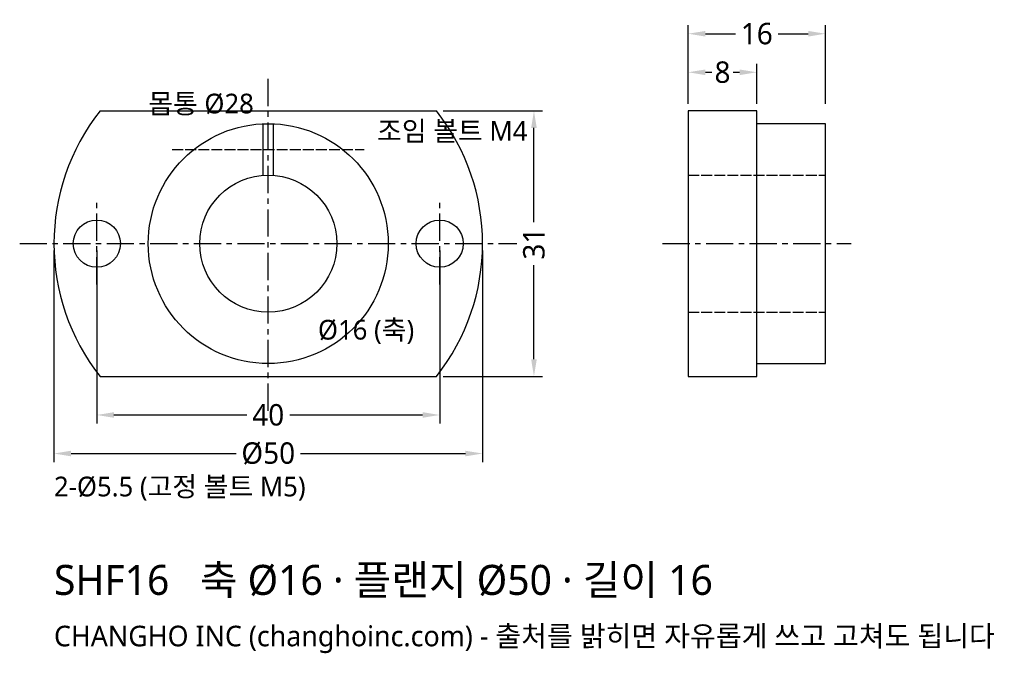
# Model space of a CAD drawing. Header units: millimetres. Extents: x -29 to 86, y -48 to 26.
import ezdxf

# ---------------------------------------------------------------- set-up
doc = ezdxf.new("R2010")
doc.units = ezdxf.units.MM
doc.linetypes.add('CENTER', pattern=[5.08, 3.175, -0.635, 0.635, -0.635])
doc.linetypes.add('DASHED', pattern=[1.524, 1.27, -0.254])
for name, color, linetype in [('문자', 7, 'CONTINUOUS'), ('숨은선', 3, 'DASHED'), ('외형선', 7, 'CONTINUOUS'), ('중심선', 1, 'CENTER'), ('치수', 4, 'CONTINUOUS')]:
    doc.layers.add(name, color=color, linetype=linetype)
doc.styles.add('CH_KOR', font='malgun.ttf')
doc.dimstyles.new('CH_DIM', dxfattribs={"dimtxt": 2.5, "dimasz": 2, "dimexe": 1, "dimexo": 0.8, "dimgap": 0.8, "dimtad": 1, "dimdec": 1, "dimdsep": 46, "dimtxsty": 'CH_KOR', "dimcen": 2.5, "dimclrd": 4, "dimclre": 4, "dimclrt": 4, "dimazin": 3, "dimtfac": 1, "dimtmove": 0, "dimatfit": 3})

# ---------------------------------------------------------------- blocks, each defined once
blk = doc.blocks.new('_CLOSEDFILLED')
at = {"color": 0, "linetype": 'BYBLOCK'}
blk.add_solid([(-1, 0.164), (0, 0), (-1, -0.164)], dxfattribs=at)
blk = doc.blocks.new('*D1')
at = {"color": 4}
for p, q in [((-25, -0.8), (-25, -25.5)), ((25, -0.8), (25, -25.5)), ((-23, -24.5), (-3.75, -24.5)), ((3.75, -24.5), (23, -24.5))]:
    blk.add_line(p, q, dxfattribs=at)
at = {"layer": 'Defpoints'}
for p in [(-25, 0), (25, 0), (-25, -24.5)]:
    blk.add_point(p, dxfattribs=at)
at = {"layer": '치수', "color": 4, "xscale": 2, "yscale": 2, "rotation": 180}
blk.add_blockref('_CLOSEDFILLED', (-25, -24.5), dxfattribs=at)
at = {"layer": '치수', "color": 4, "xscale": 2, "yscale": 2}
blk.add_blockref('_CLOSEDFILLED', (25, -24.5), dxfattribs=at)
at = {"layer": '치수', "color": 4, "insert": (0, -24.5), "char_height": 2.5, "attachment_point": 5, "style": 'CH_KOR'}
blk.add_mtext('Ø50', dxfattribs=at)
blk = doc.blocks.new('*D2')
at = {"color": 4}
for p, q in [((-20, -0.8), (-20, -21)), ((20, -0.8), (20, -21)), ((-18, -20), (-2.5, -20)), ((2.5, -20), (18, -20))]:
    blk.add_line(p, q, dxfattribs=at)
at = {"layer": 'Defpoints'}
for p in [(-20, 0), (20, 0), (-20, -20)]:
    blk.add_point(p, dxfattribs=at)
at = {"layer": '치수', "color": 4, "xscale": 2, "yscale": 2, "rotation": 180}
blk.add_blockref('_CLOSEDFILLED', (-20, -20), dxfattribs=at)
at = {"layer": '치수', "color": 4, "xscale": 2, "yscale": 2}
blk.add_blockref('_CLOSEDFILLED', (20, -20), dxfattribs=at)
at = {"layer": '치수', "color": 4, "insert": (0, -20), "char_height": 2.5, "attachment_point": 5, "style": 'CH_KOR'}
blk.add_mtext('40', dxfattribs=at)
blk = doc.blocks.new('*D3')
at = {"color": 4}
for p, q in [((20.42, 15.5), (32, 15.5)), ((31, 2.5), (31, 13.5)), ((31, -13.5), (31, -2.5)), ((20.42, -15.5), (32, -15.5))]:
    blk.add_line(p, q, dxfattribs=at)
at = {"layer": 'Defpoints'}
for p in [(19.62, 15.5), (19.62, -15.5), (31, -15.5)]:
    blk.add_point(p, dxfattribs=at)
at = {"layer": '치수', "color": 4, "xscale": 2, "yscale": 2}
for p, rotation in [((31, 15.5), 90), ((31, -15.5), 270)]:
    blk.add_blockref('_CLOSEDFILLED', p, dxfattribs=dict(at, rotation=rotation))
at = {"layer": '치수', "color": 4, "insert": (31, 0), "char_height": 2.5, "attachment_point": 5, "rotation": 90, "style": 'CH_KOR'}
blk.add_mtext('31', dxfattribs=at)
blk = doc.blocks.new('*D4')
at = {"color": 4}
for p, q in [((49, 16.3), (49, 25.5)), ((65, 16.3), (65, 25.5)), ((51, 24.5), (54.5, 24.5)), ((59.5, 24.5), (63, 24.5))]:
    blk.add_line(p, q, dxfattribs=at)
at = {"layer": 'Defpoints'}
for p in [(49, 24.5), (49, 15.5), (65, 15.5)]:
    blk.add_point(p, dxfattribs=at)
at = {"layer": '치수', "color": 4, "xscale": 2, "yscale": 2, "rotation": 180}
blk.add_blockref('_CLOSEDFILLED', (49, 24.5), dxfattribs=at)
at = {"layer": '치수', "color": 4, "xscale": 2, "yscale": 2}
blk.add_blockref('_CLOSEDFILLED', (65, 24.5), dxfattribs=at)
at = {"layer": '치수', "color": 4, "insert": (57, 24.5), "char_height": 2.5, "attachment_point": 5, "style": 'CH_KOR'}
blk.add_mtext('16', dxfattribs=at)
blk = doc.blocks.new('*D5')
at = {"color": 4}
for p, q in [((49, 16.3), (49, 21)), ((57, 16.3), (57, 21)), ((51, 20), (51.75, 20)), ((54.25, 20), (55, 20))]:
    blk.add_line(p, q, dxfattribs=at)
at = {"layer": 'Defpoints'}
for p in [(49, 20), (49, 15.5), (57, 15.5)]:
    blk.add_point(p, dxfattribs=at)
at = {"layer": '치수', "color": 4, "xscale": 2, "yscale": 2, "rotation": 180}
blk.add_blockref('_CLOSEDFILLED', (49, 20), dxfattribs=at)
at = {"layer": '치수', "color": 4, "xscale": 2, "yscale": 2}
blk.add_blockref('_CLOSEDFILLED', (57, 20), dxfattribs=at)
at = {"layer": '치수', "color": 4, "insert": (53, 20), "char_height": 2.5, "attachment_point": 5, "style": 'CH_KOR'}
blk.add_mtext('8', dxfattribs=at)

msp = doc.modelspace()

# ---------------------------------------------------------------- linework, layer by layer
at = {"layer": '숨은선'}
for p, q in [((-11.2, 11), (11.2, 11)), ((49, 8), (65, 8)), ((49, -8), (65, -8))]:
    msp.add_line(p, q, dxfattribs=at)
at = {"layer": '외형선'}
for p, q in [((-19.62, 15.5), (19.62, 15.5)), ((-0.6, 8), (-0.6, 14)), ((0.6, 8), (0.6, 14)), ((-19.62, -15.5), (19.62, -15.5))]:
    msp.add_line(p, q, dxfattribs=at)
msp.add_lwpolyline([(49, -15.5), (57, -15.5), (57, 15.5), (49, 15.5)], close=True, dxfattribs=at)
msp.add_lwpolyline([(57, -14), (65, -14), (65, 14), (57, 14)], dxfattribs=at)
for centre, radius in [((0, 0), 14), ((0, 0), 8), ((-20, 0), 2.75), ((20, 0), 2.75)]:
    msp.add_circle(centre, radius, dxfattribs=at)
for start, end in [(141.6839, 218.3161), (-38.3161, 38.3161)]:
    msp.add_arc((0, 0), 25, start, end, dxfattribs=at)
at = {"layer": '중심선'}
for p, q in [((0, -19.5), (0, 19.5)), ((-20, -4.75), (-20, 4.75)), ((20, -4.75), (20, 4.75)), ((-29, 0), (29, 0)), ((46, 0), (68, 0))]:
    msp.add_line(p, q, dxfattribs=at)

# ---------------------------------------------------------------- texts
at = {"layer": '문자', "style": 'CH_KOR'}
for s, height, p in [('몸통 Ø28', 2.3, (-14, 15.2)), ('조임 볼트 M4', 2.3, (12.7, 12)), ('Ø16 (축)', 2.3, (5.8, -11.2)), ('2-Ø5.5 (고정 볼트 M5)', 2.3, (-25, -29.5)), ('SHF16   축 Ø16 · 플랜지 Ø50 · 길이 16', 3.5, (-25, -41)), ('CHANGHO INC (changhoinc.com) - 출처를 밝히면 자유롭게 쓰고 고쳐도 됩니다', 2.4, (-25, -47))]:
    msp.add_text(s, height=height, dxfattribs=at).set_placement(p)

# ---------------------------------------------------------------- dimensions: what is measured, and where the dimension line sits
at = {"layer": '치수'}
for base, p1, p2, picture, middle in [((49, 24.5), (49, 15.5), (65, 15.5), '*D4', (57, 24.5)), ((49, 20), (49, 15.5), (57, 15.5), '*D5', (53, 20)), ((-20, -20), (-20, 0), (20, 0), '*D2', (0, -20))]:
    dim = msp.add_linear_dim(base=base, p1=p1, p2=p2, dimstyle='CH_DIM', override={"dimscale": 1}, dxfattribs=at)
    dim.commit()
    dim.dimension.update_dxf_attribs({"geometry": picture, "text_midpoint": middle})
dim = msp.add_linear_dim(base=(31, -15.5), p1=(19.62, -15.5), p2=(19.62, 15.5), angle=90, dimstyle='CH_DIM', override={"dimscale": 1}, dxfattribs=at)
dim.commit()
dim.dimension.update_dxf_attribs({"geometry": '*D3', "text_midpoint": (31, 0)})
dim = msp.add_linear_dim(base=(-25, -24.5), p1=(-25, 0), p2=(25, 0), text='Ø50', dimstyle='CH_DIM', override={"dimscale": 1}, dxfattribs=at)
dim.commit()
dim.dimension.update_dxf_attribs({"geometry": '*D1', "text_midpoint": (0, -24.5)})

doc.saveas('drawing.dxf')
